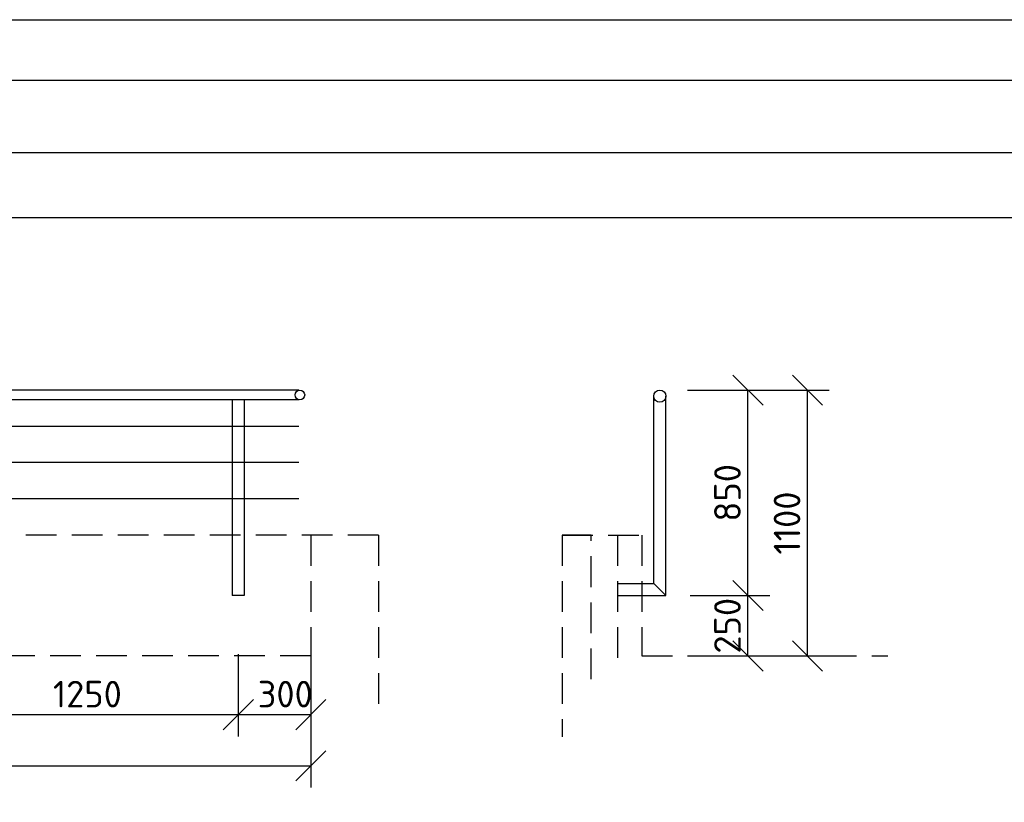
# Model space of a CAD drawing. Header units: millimetres. Extents: x -118752 to 407724, y -73278 to 155058.
# Tile 120 of 256: x -33789 to -29712, y 110315 to 113553. Entities that reach past the tile are written whole.
import ezdxf

# ---------------------------------------------------------------- set-up
doc = ezdxf.new("R2010")
doc.units = ezdxf.units.MM
doc.header["$LTSCALE"] = 10
doc.linetypes.add('DASHED', pattern=[19.05, 12.7, -6.35])
for name, color, linetype, lineweight in [('CKKOTY', 3, 'Continuous', 25), ('CKSTENY_PODROVINOU', 7, 'Continuous', 25), ('CKTABULKY', 7, 'Continuous', 25), ('pohledy', 7, 'Continuous', 25)]:
    doc.layers.add(name, color=color, linetype=linetype, lineweight=lineweight)
doc.styles.get("Standard").update_dxf_attribs({"font": 'isocpeur.ttf'})
doc.dimstyles.new('CADKON obrazky', dxfattribs={"dimscale": 50, "dimtxt": 2.2, "dimasz": 2.5, "dimexe": 1.8, "dimexo": 2, "dimgap": 0.6, "dimtad": 1, "dimrnd": 1, "dimtxsty": 'Standard', "dimblk1": 'OBLIQUE', "dimblk2": 'OBLIQUE', "dimsah": 1, "dimcen": 2.5, "dimadec": 1, "dimazin": 2, "dimtfac": 1, "dimtdec": 4, "dimtix": 1, "dimtmove": 2, "dimatfit": 3, "dimldrblk": 'OPEN30', "dimfxl": 5, "dimfxlon": 1, "dimtolj": 1, "dimarcsym": 0})

# ---------------------------------------------------------------- blocks, each defined once
blk = doc.blocks.new('_OBLIQUE')
at = {"color": 0, "linetype": 'ByBlock'}
blk.add_line((-0.5, -0.5), (0.5, 0.5), dxfattribs=at)
blk = doc.blocks.new('*D8580')
at = {"layer": 'CKKOTY', "color": 0, "lineweight": -2}
for p, q in [((-31013.3, 111170.2), (-30683.3, 111170.2)), ((-30773.3, 110920.2), (-30773.3, 111170.2)), ((-31023.3, 110920.2), (-30683.3, 110920.2))]:
    blk.add_line(p, q, dxfattribs=at)
at = {"layer": 'Defpoints', "color": 0}
for p in [(-31113.3, 111170.2), (-30773.3, 111170.2), (-31213.3, 110920.2)]:
    blk.add_point(p, dxfattribs=at)
at = {"layer": 'CKKOTY', "color": 0, "lineweight": -2, "xscale": 125, "yscale": 125, "zscale": 125}
for p, rotation in [((-30773.3, 111170.2), 270), ((-30773.3, 110920.2), 90)]:
    blk.add_blockref('_OBLIQUE', p, dxfattribs=dict(at, rotation=rotation))
at = {"layer": 'CKKOTY', "color": 0, "insert": (-30858.3, 111045.2), "char_height": 110, "attachment_point": 5, "rotation": 90}
blk.add_mtext('\\A1;250', dxfattribs=at)
blk = doc.blocks.new('_Open30')
at = {"color": 0, "lineweight": -2}
for p, q in [((-1, 0.268), (0, 0)), ((0, 0), (-1, -0.268)), ((0, 0), (-1, 0))]:
    blk.add_line(p, q, dxfattribs=at)
blk = doc.blocks.new('*D8581')
at = {"layer": 'CKKOTY', "color": 0, "lineweight": -2}
for p, q in [((-31023.3, 112020.2), (-30683.3, 112020.2)), ((-30773.3, 111170.2), (-30773.3, 112020.2)), ((-31013.3, 111170.2), (-30683.3, 111170.2))]:
    blk.add_line(p, q, dxfattribs=at)
at = {"layer": 'Defpoints', "color": 0}
for p in [(-31138.3, 112020.2), (-30773.3, 112020.2), (-31113.3, 111170.2)]:
    blk.add_point(p, dxfattribs=at)
at = {"layer": 'CKKOTY', "color": 0, "lineweight": -2, "xscale": 125, "yscale": 125, "zscale": 125}
for p, rotation in [((-30773.3, 112020.2), 90), ((-30773.3, 111170.2), 270)]:
    blk.add_blockref('_OBLIQUE', p, dxfattribs=dict(at, rotation=rotation))
at = {"layer": 'CKKOTY', "color": 0, "insert": (-30858.3, 111595.2), "char_height": 110, "attachment_point": 5, "rotation": 90}
blk.add_mtext('\\A1;850', dxfattribs=at)
blk = doc.blocks.new('*D8582')
at = {"layer": 'CKKOTY', "color": 0, "lineweight": -2}
for p, q in [((-30776.6, 112020.2), (-30436.6, 112020.2)), ((-30526.6, 110920.2), (-30526.6, 112020.2)), ((-30776.6, 110920.2), (-30436.6, 110920.2))]:
    blk.add_line(p, q, dxfattribs=at)
at = {"layer": 'Defpoints', "color": 0}
for p in [(-31138.3, 112020.2), (-30526.6, 112020.2), (-31213.3, 110920.2)]:
    blk.add_point(p, dxfattribs=at)
at = {"layer": 'CKKOTY', "color": 0, "lineweight": -2, "xscale": 125, "yscale": 125, "zscale": 125}
for p, rotation in [((-30526.6, 112020.2), 90), ((-30526.6, 110920.2), 270)]:
    blk.add_blockref('_OBLIQUE', p, dxfattribs=dict(at, rotation=rotation))
at = {"layer": 'CKKOTY', "color": 0, "insert": (-30611.6, 111470.2), "char_height": 110, "attachment_point": 5, "rotation": 90}
blk.add_mtext('\\A1;1100', dxfattribs=at)
blk = doc.blocks.new('*D8585')
at = {"layer": 'CKKOTY', "color": 0, "lineweight": -2}
for p, q in [((-34133.9, 110927.2), (-34133.9, 110587.2)), ((-32883.9, 110927.2), (-32883.9, 110587.2)), ((-34133.9, 110677.2), (-32883.9, 110677.2))]:
    blk.add_line(p, q, dxfattribs=at)
at = {"layer": 'Defpoints', "color": 0}
for p in [(-34133.9, 111170.2), (-32883.9, 111170.2), (-32883.9, 110677.2)]:
    blk.add_point(p, dxfattribs=at)
at = {"layer": 'CKKOTY', "color": 0, "lineweight": -2, "xscale": 125, "yscale": 125, "zscale": 125, "rotation": 180}
blk.add_blockref('_OBLIQUE', (-34133.9, 110677.2), dxfattribs=at)
at = {"layer": 'CKKOTY', "color": 0, "lineweight": -2, "xscale": 125, "yscale": 125, "zscale": 125}
blk.add_blockref('_OBLIQUE', (-32883.9, 110677.2), dxfattribs=at)
at = {"layer": 'CKKOTY', "color": 0, "insert": (-33508.9, 110762.2), "char_height": 110, "attachment_point": 5}
blk.add_mtext('\\A1;1250', dxfattribs=at)
blk = doc.blocks.new('*D8586')
at = {"layer": 'CKKOTY', "color": 0, "lineweight": -2}
for p, q in [((-32883.9, 110927.2), (-32883.9, 110587.2)), ((-32583.4, 110927.2), (-32583.4, 110587.2)), ((-32883.9, 110677.2), (-32583.4, 110677.2))]:
    blk.add_line(p, q, dxfattribs=at)
at = {"layer": 'Defpoints', "color": 0}
for p in [(-32883.9, 111170.2), (-32583.4, 111170.2), (-32583.4, 110677.2)]:
    blk.add_point(p, dxfattribs=at)
at = {"layer": 'CKKOTY', "color": 0, "lineweight": -2, "xscale": 125, "yscale": 125, "zscale": 125, "rotation": 180}
blk.add_blockref('_OBLIQUE', (-32883.9, 110677.2), dxfattribs=at)
at = {"layer": 'CKKOTY', "color": 0, "lineweight": -2, "xscale": 125, "yscale": 125, "zscale": 125}
blk.add_blockref('_OBLIQUE', (-32583.4, 110677.2), dxfattribs=at)
at = {"layer": 'CKKOTY', "color": 0, "insert": (-32689.5, 110762.2), "char_height": 110, "attachment_point": 5}
blk.add_mtext('\\A1;300', dxfattribs=at)
blk = doc.blocks.new('*D8588')
at = {"layer": 'CKKOTY', "color": 0, "lineweight": -2}
for p, q in [((-36808.4, 110715.4), (-36808.4, 110375.4)), ((-32583.4, 110715.4), (-32583.4, 110375.4)), ((-36808.4, 110465.4), (-32583.4, 110465.4))]:
    blk.add_line(p, q, dxfattribs=at)
at = {"layer": 'Defpoints', "color": 0}
for p in [(-32583.4, 111170.2), (-36808.4, 110927.2), (-32583.4, 110465.4)]:
    blk.add_point(p, dxfattribs=at)
at = {"layer": 'CKKOTY', "color": 0, "lineweight": -2, "xscale": 125, "yscale": 125, "zscale": 125, "rotation": 180}
blk.add_blockref('_OBLIQUE', (-36808.4, 110465.4), dxfattribs=at)
at = {"layer": 'CKKOTY', "color": 0, "lineweight": -2, "xscale": 125, "yscale": 125, "zscale": 125}
blk.add_blockref('_OBLIQUE', (-32583.4, 110465.4), dxfattribs=at)
at = {"layer": 'CKKOTY', "color": 0, "insert": (-34695.9, 110550.4), "char_height": 110, "attachment_point": 5}
blk.add_mtext('\\A1;4225', dxfattribs=at)

msp = doc.modelspace()

# ---------------------------------------------------------------- linework, layer by layer
at = {"layer": 'CKSTENY_PODROVINOU'}
msp.add_line((-31423.262, 111420.244), (-31543.262, 111420.244), dxfattribs=at)
at = {"layer": 'CKTABULKY', "lineweight": 30}
for p, q in [((-37825.476, 113003.282), (-23475.476, 113003.282)), ((-37825.476, 112734.782), (-23475.476, 112734.782))]:
    msp.add_line(p, q, dxfattribs=at)
at = {"layer": 'CKTABULKY', "linetype": 'DASHED'}
for p, q in [((-32303.432, 111420.244), (-34108.932, 111420.244)), ((-32583.432, 111420.244), (-32583.432, 110920.244)), ((-32303.432, 111420.244), (-32303.432, 110715.457)), ((-31543.262, 111420.244), (-31543.262, 110585.244)), ((-31543.262, 111420.244), (-31213.262, 111420.244)), ((-31423.262, 110824.49), (-31423.262, 111420.244)), ((-31313.262, 111420.244), (-31313.262, 110872.287)), ((-31213.262, 111420.244), (-31213.262, 110920.244)), ((-32583.432, 110920.244), (-36808.432, 110920.244)), ((-31213.262, 110920.244), (-30193.598, 110920.244))]:
    msp.add_line(p, q, dxfattribs=at)
at = {"layer": 'Defpoints'}
msp.add_lwpolyline([(-38075.476, 103053.282), (-38075.476, 113553.282), (-23225.476, 113553.282), (-23225.476, 103053.282)], close=True, dxfattribs=at)
at = {"layer": 'pohledy'}
for p, q in [((-32633.432, 112020.244), (-36808.432, 112020.244)), ((-32633.432, 111980.244), (-36808.432, 111980.244)), ((-32908.932, 111980.244), (-32908.932, 111170.244)), ((-32858.932, 111980.244), (-32858.932, 111170.244)), ((-31163.262, 111220.244), (-31163.262, 111995.244)), ((-31113.262, 111170.244), (-31113.262, 111995.244)), ((-32633.432, 111870.244), (-36808.432, 111870.244)), ((-32633.432, 111720.244), (-36808.432, 111720.244)), ((-32633.432, 111570.244), (-36808.432, 111570.244)), ((-31313.262, 111220.244), (-31163.262, 111220.244)), ((-31163.262, 111220.244), (-31113.262, 111170.244)), ((-32858.932, 111170.244), (-32908.932, 111170.244)), ((-31313.262, 111170.244), (-31113.262, 111170.244))]:
    msp.add_line(p, q, dxfattribs=at)
msp.add_lwpolyline([(-37825.476, 103303.282), (-37825.476, 113303.282), (-23475.476, 113303.282), (-23475.476, 103303.282)], close=True, dxfattribs=at)
for centre, radius in [((-32628.932, 112000.244), 20), ((-31138.262, 111995.244), 25)]:
    msp.add_circle(centre, radius, dxfattribs=at)

# ---------------------------------------------------------------- dimensions: what is measured, and where the dimension line sits
at = {"layer": 'CKKOTY'}
for base, p2, picture, middle in [((-30526.63, 112020.244), (-31138.262, 112020.244), '*D8582', (-30611.63, 111470.244)), ((-30773.294, 111170.244), (-31113.262, 111170.244), '*D8580', (-30858.294, 111045.244))]:
    dim = msp.add_linear_dim(base=base, p1=(-31213.262, 110920.244), p2=p2, angle=90, dimstyle='CADKON obrazky', dxfattribs=at)
    dim.commit()
    dim.dimension.update_dxf_attribs({"geometry": picture, "text_midpoint": middle})
dim = msp.add_linear_dim(base=(-30773.294, 112020.244), p1=(-31113.262, 111170.244), p2=(-31138.262, 112020.244), angle=90, dimstyle='CADKON obrazky', override={"dimtmove": 2}, dxfattribs=at)
dim.commit()
dim.dimension.update_dxf_attribs({"geometry": '*D8581', "text_midpoint": (-30858.294, 111595.244)})
dim = msp.add_linear_dim(base=(-32583.432, 110465.424), p1=(-36808.432, 110927.231), p2=(-32583.432, 111170.244), dimstyle='CADKON obrazky', dxfattribs=at)
dim.commit()
dim.dimension.update_dxf_attribs({"geometry": '*D8588', "text_midpoint": (-34695.932, 110550.424)})
dim = msp.add_linear_dim(base=(-32883.932, 110677.231), p1=(-34133.932, 111170.244), p2=(-32883.932, 111170.244), dimstyle='CADKON obrazky', override={"dimtmove": 2}, dxfattribs=at)
dim.commit()
dim.dimension.update_dxf_attribs({"geometry": '*D8585', "text_midpoint": (-33508.932, 110762.231)})
dim = msp.add_linear_dim(base=(-32583.432, 110677.231), p1=(-32883.932, 111170.244), p2=(-32583.432, 111170.244), dimstyle='CADKON obrazky', override={"dimtmove": 2}, dxfattribs=at)
dim.commit()
dim.dimension.update_dxf_attribs({"geometry": '*D8586', "text_midpoint": (-32689.453, 110762.231), "dimtype": 160})

doc.saveas('drawing.dxf')
